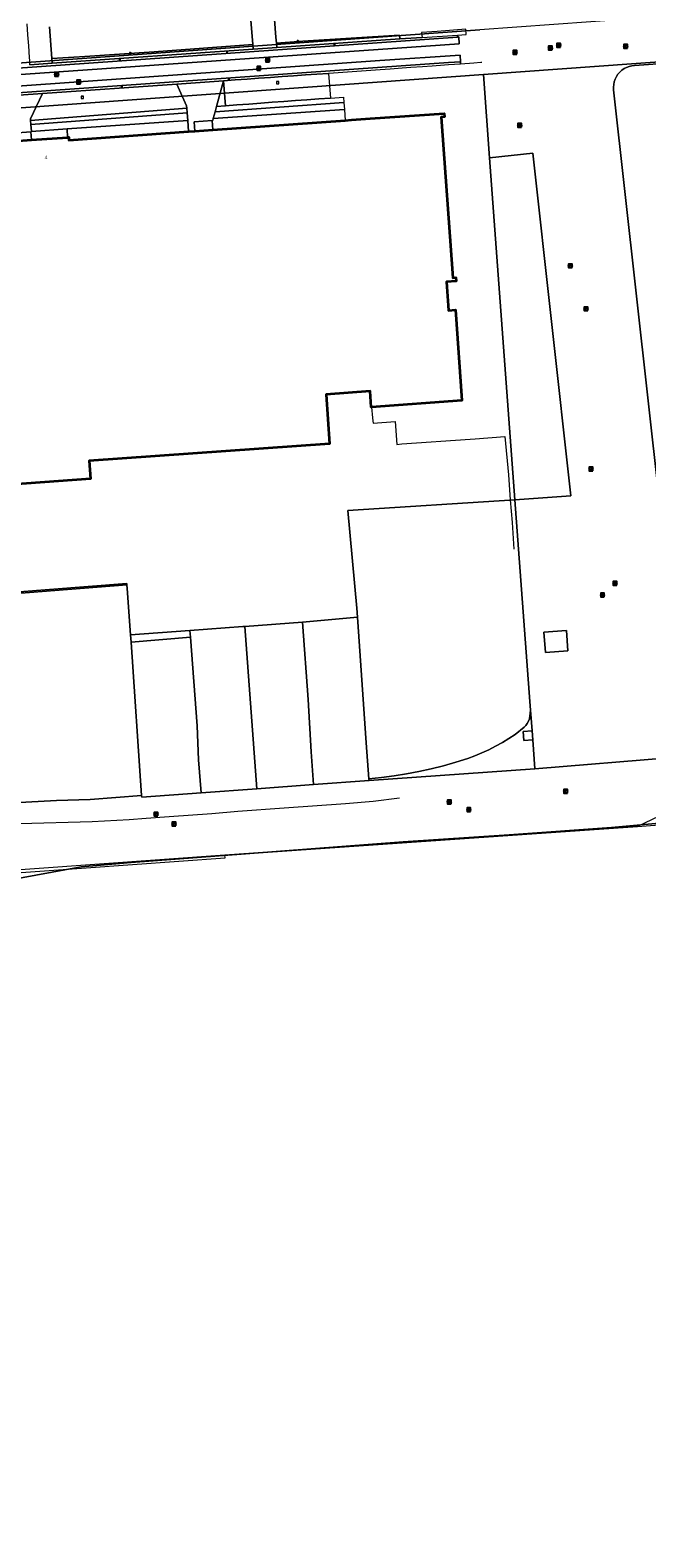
# Model space of a CAD drawing. Header units: metres. Extents: x 163628 to 167676, y 402708 to 405373.
# Tile 27 of 256: x 164522 to 164660, y 402910 to 403246. Entities that reach past the tile are written whole.
import ezdxf
from ezdxf.enums import TextEntityAlignment as Align

# ---------------------------------------------------------------- set-up
doc = ezdxf.new("R2010")
doc.units = ezdxf.units.M
doc.layers.get('0').update_dxf_attribs({"lineweight": 25})
for name, color, linetype, lineweight in [('X-CA190022.004-UO-BGT_Ondergrond$0$GE_314_WGDRijbaanLokaleweg_Vlak_GEM', 253, 'Continuous', 9), ('X-CA190022.004-UO-BGT_Ondergrond$0$GE_316_WGDFietspad_Vlak_GEM', 253, 'Continuous', 9), ('X-CA190022.004-UO-BGT_Ondergrond$0$GE_320_WGDParkeervlak_Vlak_GEM', 253, 'Continuous', 9), ('X-CA190022.004-UO-BGT_Ondergrond$0$GE_322_WGDInrit_Vlak_GEM', 253, 'Continuous', 9), ('X-CA190022.004-UO-BGT_Ondergrond$0$GE_363_OWGBerm_openverharding_Vlak_GEM', 253, 'Continuous', 9), ('X-CA190022.004-UO-BGT_Ondergrond$0$GE_364_OWGBerm_halfverhard_Vlak_GEM', 253, 'Continuous', 9), ('X-CA190022.004-UO-BGT_Ondergrond$0$GE_367_OWGBerm_groenvoorziening_grasenk_GEM', 253, 'Continuous', 9), ('X-CA190022.004-UO-BGT_Ondergrond$0$GE_401_OTDErf_Vlak_GEM', 253, 'Continuous', 9), ('X-CA190022.004-UO-BGT_Ondergrond$0$GE_4502_GBKN_Huisnummer_Lijn_GEM', 7, 'Continuous', 9), ('X-CA190022.004-UO-BGT_Ondergrond$0$GE_477_BTDGroenvoorziening_Vlak_GEM', 253, 'Continuous', 9), ('X-CA190022.004-UO-BGT_Ondergrond$0$GE_479_BTDGroenvoorziening_grasenkruida_GEM', 253, 'Continuous', 9), ('X-CA190022.004-UO-BGT_Ondergrond$0$GE_491_VGOHaag_Inrichtend_Vlak_GEM', 253, 'Continuous', 9), ('X-CA190022.004-UO-BGT_Ondergrond$0$GE_601_PNDgrondvlakpand_Vlak_MV_GEM', 34, 'Continuous', 35), ('X-CA190022.004-UO-BGT_Ondergrond$0$GE_861_PALLichtmast_Punt_GEM', 253, 'Continuous', 9), ('X-CA190022.004-UO-BGT_Ondergrond$0$GE_885_PutInspectieofRioolput_Punt_GEM', 253, 'Continuous', 9), ('X-CA190022.004-UO-BGT_Ondergrond$0$GE_886_PutKolk_Punt_GEM', 253, 'Continuous', 9), ('X-CA190022.004-UO-BGT_Ondergrond$0$N-WE-RI-PUT_INSPECTIE-S', 253, 'Continuous', 9), ('X-CA190022.004-UO-KAD_Percelen$0$B-WE-KG-GRENS_PERCEEL-GV', 150, 'Continuous', 9), ('X-CA190022.004-UO-WHM_Riolering gemeente_NLCS$0$B-WE-RI-PUT-S', 214, 'Continuous', 15)]:
    doc.layers.add(name, color=color, linetype=linetype, lineweight=lineweight)
doc.styles.add('X-CA190022.004-UO-BGT_Ondergrond$0$BGT_NAR', font='arial.ttf', dxfattribs={"height": 1})
doc.styles.add('X-CA190022.004-UO-BGT_Ondergrond$0$NLCS-ISO', font='NLCS-ISO.ttf')

# ---------------------------------------------------------------- blocks, each defined once
blk = doc.blocks.new('X-CA190022.004-UO-BGT_Ondergrond$0$SRI-KOLK-SO')
at = {"color": 0, "linetype": 'ByBlock', "lineweight": 18}
blk.add_lwpolyline([(-1.125, -1.125), (1.125, -1.125), (1.125, 1.125), (-1.125, 1.125)], close=True, dxfattribs=at)
at = {"color": 0, "linetype": 'ByBlock', "lineweight": 18, "style": 'X-CA190022.004-UO-BGT_Ondergrond$0$NLCS-ISO'}
blk.add_text('k', height=1.5, dxfattribs=at).set_placement((0, 0), align=Align.MIDDLE_CENTER)
blk = doc.blocks.new('X-CA190022.004-UO-BGT_Ondergrond$0$IMGEOKolk')
at = {"xscale": 5, "yscale": 5, "zscale": 5}
blk.add_blockref('X-CA190022.004-UO-BGT_Ondergrond$0$SRI-KOLK-SO', (0, 0), dxfattribs=at)
blk = doc.blocks.new('X-CA190022.004-UO-BGT_Ondergrond$0$SRI-PUT_INSPECTIEPUT_RIOOLPUT-SO')
at = {"color": 0, "linetype": 'ByBlock', "lineweight": 18}
blk.add_lwpolyline([(-1.1, -1.1), (1.1, -1.1), (1.1, 1.1), (-1.1, 1.1)], close=True, dxfattribs=at)
at = {"color": 0, "linetype": 'ByBlock', "lineweight": 18, "style": 'X-CA190022.004-UO-BGT_Ondergrond$0$NLCS-ISO'}
blk.add_text('r', height=1.5, dxfattribs=at).set_placement((0, 0.3), align=Align.MIDDLE_CENTER)
blk = doc.blocks.new('X-CA190022.004-UO-BGT_Ondergrond$0$IMGEOInspectierioolput')
at = {"layer": 'X-CA190022.004-UO-BGT_Ondergrond$0$N-WE-RI-PUT_INSPECTIE-S', "xscale": 10, "yscale": 10, "zscale": 10}
blk.add_blockref('X-CA190022.004-UO-BGT_Ondergrond$0$SRI-PUT_INSPECTIEPUT_RIOOLPUT-SO', (0, 0), dxfattribs=at)
blk = doc.blocks.new('X-CA190022.004-UO-BGT_Ondergrond$0$N-SIE-WEG_LICHTMAST-SO')
h = blk.add_hatch(color=256)
h.paths.add_polyline_path([(1.2, 0.5, 0.658505), (-1.2, 0.5)])
h.paths.add_polyline_path([(-1.2, -0.5, 0.658505), (1.2, -0.5)])
at = {"flags": 128}
for points in [[(-2.2, 1.3), (-1.1, 0.6)], [(-1.2, 0.5), (1.2, 0.5)], [(0, 1.3), (0, 2.5)], [(1.1, 0.6), (2.2, 1.3)], [(-2.2, -1.3), (-1.1, -0.6)], [(-1.2, -0.5), (1.2, -0.5)], [(0, -1.3), (0, -2.5)], [(2.2, -1.3), (1.1, -0.6)]]:
    blk.add_lwpolyline(points, dxfattribs=at)
at = {"ltscale": 0.5}
blk.add_circle((0, 0), 1.27, dxfattribs=at)
at = {"style": 'X-CA190022.004-UO-BGT_Ondergrond$0$NLCS-ISO'}
blk.add_attdef('TYPE', text='', height=1.8, dxfattribs=at).set_placement((0, 2.5), align=Align.BOTTOM_CENTER)
blk = doc.blocks.new('X-CA190022.004-UO-BGT_Ondergrond$0$IMGEOLichtmastpaal')
at = {"xscale": 5, "yscale": 5, "zscale": 5}
blk.add_blockref('X-CA190022.004-UO-BGT_Ondergrond$0$N-SIE-WEG_LICHTMAST-SO', (0, 6), dxfattribs=at)
blk = doc.blocks.new('X-CA190022.004-UO-WHM_Riolering gemeente_NLCS$0$B-SRI-PUT_BETON-SO')
blk.add_line((-1.4, -1.4), (1.4, 1.4))
at = {"lineweight": -3, "flags": 128}
blk.add_lwpolyline([(2, -2), (2, 2), (-2, 2), (-2, -2)], close=True, dxfattribs=at)
at = {"lineweight": -3}
blk.add_circle((0, 0), 2, dxfattribs=at)

msp = doc.modelspace()

# ---------------------------------------------------------------- linework, layer by layer
at = {"layer": 'X-CA190022.004-UO-BGT_Ondergrond$0$GE_314_WGDRijbaanLokaleweg_Vlak_GEM', "flags": 128}
for points in [[(164575.845, 403260.38), (164577.015, 403244.446), (164577.148, 403243.161), (164577.249, 403242.177), (164571.916, 403241.815), (164571.842, 403242.808), (164571.3, 403250.05)], [(164526.626, 403246.795), (164527.15, 403239.73), (164527.229, 403238.668), (164522.242, 403238.322), (164522.192, 403239.264), (164522.157, 403239.924), (164521.984, 403242.503), (164521.815, 403245.013), (164521.651, 403247.454)], [(164469.116, 403230.053), (164471.356, 403230.605), (164482.281, 403233.297), (164485.134, 403233.671), (164617.835, 403242.992), (164617.716, 403244.52), (164617.413, 403244.448), (164617.427, 403244.942), (164619.356, 403245.081)], [(164522.242, 403238.322), (164527.229, 403238.668), (164571.916, 403241.815), (164577.249, 403242.177), (164604.639, 403244.062), (164609.556, 403244.4), (164617.427, 403244.942), (164617.413, 403244.448), (164483.671, 403235.059)], [(164622.843, 403238.804), (164622.732, 403238.805), (164622.621, 403238.804), (164621.117, 403238.696), (164618.137, 403238.482), (164618.112, 403239.002), (164618.061, 403240.472), (164600.174, 403239.269), (164486.928, 403231.275), (164484.936, 403231.134)], [(164484.702, 403229.648), (164615.465, 403238.821), (164618.112, 403239.002), (164618.137, 403238.482), (164615.472, 403238.282), (164614.56, 403238.213), (164614.546, 403238.212), (164611.819, 403238.021), (164609.679, 403237.871), (164607.086, 403237.689), (164605.125, 403237.552), (164602.485, 403237.367), (164600.218, 403237.208), (164589.848, 403236.481), (164588.744, 403236.404), (164586.15, 403236.222), (164583.602, 403236.044), (164580.961, 403235.859), (164578.397, 403235.679), (164575.786, 403235.496), (164573.168, 403235.313), (164570.585, 403235.132), (164567.938, 403234.946), (164565.358, 403234.765), (164554.945, 403234.036), (164525.081, 403231.944), (164514.449, 403231.199)], [(164519.995, 403069.346), (164536.136, 403069.825), (164544.364, 403070.267), (164548.119, 403070.52), (164553.236, 403070.911), (164562.72, 403071.58), (164568.545, 403072.09), (164578.847, 403072.844), (164592.479, 403073.841), (164598.676, 403074.325), (164604.537, 403075.082)]]:
    msp.add_lwpolyline(points, dxfattribs=at)
at = {"layer": 'X-CA190022.004-UO-BGT_Ondergrond$0$GE_316_WGDFietspad_Vlak_GEM', "flags": 128}
for points in [[(164467.836, 403229.873), (164466.74, 403229.793), (164300.756, 403217.73), (164300.644, 403219.242), (164383.485, 403225.327), (164468.582, 403231.473), (164483.671, 403235.059), (164617.413, 403244.448), (164617.716, 403244.52), (164617.835, 403242.992), (164485.134, 403233.671), (164482.281, 403233.297)], [(164484.936, 403231.134), (164486.928, 403231.275), (164600.174, 403239.269), (164618.061, 403240.472), (164618.112, 403239.002), (164615.465, 403238.821)], [(164615.465, 403238.821), (164484.702, 403229.648), (164469.48, 403226.037), (164301.051, 403213.757), (164300.938, 403215.278), (164409.218, 403223.207), (164465.711, 403227.244), (164468.994, 403227.479), (164469.042, 403227.486), (164469.571, 403227.575), (164471.748, 403228.098), (164482.497, 403230.678), (164482.986, 403230.795)], [(164668.488, 403073.843), (164666.87, 403073.083), (164662.338, 403070.954), (164657.558, 403068.705), (164587.961, 403063.858), (164565.628, 403062.298), (164421.866, 403051.971), (164408.896, 403051.027), (164372.561, 403048.383), (164372.144, 403048.353), (164363.001, 403047.691), (164362.458, 403047.652), (164304.536, 403043.455)]]:
    msp.add_lwpolyline(points, dxfattribs=at)
at = {"layer": 'X-CA190022.004-UO-BGT_Ondergrond$0$GE_320_WGDParkeervlak_Vlak_GEM', "flags": 128}
msp.add_lwpolyline([(164588.744, 403236.404), (164589.162, 403230.909), (164586.569, 403230.719), (164583.93, 403230.527), (164581.363, 403230.339), (164578.77, 403230.15), (164576.206, 403229.963), (164573.668, 403229.778), (164570.99, 403229.582), (164568.344, 403229.389), (164565.805, 403229.204), (164565.358, 403234.765), (164567.938, 403234.946), (164570.585, 403235.132), (164573.168, 403235.313), (164575.786, 403235.496), (164578.397, 403235.679), (164580.961, 403235.859), (164583.602, 403236.044), (164586.15, 403236.222), (164588.744, 403236.404)], dxfattribs=at)
at = {"layer": 'X-CA190022.004-UO-BGT_Ondergrond$0$GE_322_WGDInrit_Vlak_GEM', "flags": 128}
for points in [[(164565.358, 403234.765), (164563.795, 403229.057), (164563.477, 403227.873), (164563.067, 403226.345), (164562.949, 403225.885), (164562.791, 403225.876), (164558.813, 403225.581), (164558.959, 403223.533), (164557.54, 403223.432), (164557.377, 403225.935), (164557.258, 403227.601), (164557.185, 403228.625), (164557.124, 403229.177), (164554.945, 403234.036), (164565.358, 403234.765)], [(164525.081, 403231.944), (164522.352, 403226.282), (164522.371, 403225.928), (164522.446, 403225.029), (164522.577, 403223.459), (164522.444, 403223.4), (164518.486, 403223.062), (164518.476, 403223.164), (164518.332, 403224.631), (164518.228, 403225.686), (164514.449, 403231.199), (164525.081, 403231.944)], [(164562.791, 403225.876), (164562.941, 403223.818), (164558.959, 403223.533), (164558.813, 403225.581), (164562.791, 403225.876)], [(164522.444, 403223.4), (164522.563, 403221.571), (164518.65, 403221.287), (164518.486, 403223.062), (164522.444, 403223.4)]]:
    msp.add_lwpolyline(points, dxfattribs=at)
at = {"layer": 'X-CA190022.004-UO-BGT_Ondergrond$0$GE_363_OWGBerm_openverharding_Vlak_GEM', "flags": 128}
for points in [[(164554.945, 403234.036), (164557.124, 403229.177), (164557.185, 403228.625), (164522.371, 403225.928), (164522.352, 403226.282), (164525.081, 403231.944), (164554.945, 403234.036)], [(164565.358, 403234.765), (164565.805, 403229.204), (164563.795, 403229.057), (164565.358, 403234.765)]]:
    msp.add_lwpolyline(points, dxfattribs=at)
at = {"layer": 'X-CA190022.004-UO-BGT_Ondergrond$0$GE_364_OWGBerm_halfverhard_Vlak_GEM', "flags": 128}
for points in [[(164604.639, 403244.062), (164577.249, 403242.177), (164577.148, 403243.161), (164583.045, 403243.546), (164604.54, 403244.943), (164604.639, 403244.062)], [(164571.916, 403241.815), (164527.229, 403238.668), (164527.15, 403239.73), (164534.477, 403240.147), (164549.908, 403241.179), (164571.842, 403242.808), (164571.916, 403241.815)]]:
    msp.add_lwpolyline(points, dxfattribs=at)
at = {"layer": 'X-CA190022.004-UO-BGT_Ondergrond$0$GE_367_OWGBerm_groenvoorziening_grasenk_GEM', "flags": 128}
for points in [[(164571.3, 403250.05), (164571.842, 403242.808), (164549.908, 403241.179), (164534.477, 403240.147), (164527.15, 403239.73), (164526.626, 403246.795)], [(164557.377, 403225.935), (164530.525, 403224.021), (164522.577, 403223.459), (164522.446, 403225.029), (164557.258, 403227.601), (164557.377, 403225.935)], [(164592.263, 403228.354), (164563.067, 403226.345), (164563.477, 403227.873), (164592.139, 403229.914), (164592.263, 403228.354)]]:
    msp.add_lwpolyline(points, dxfattribs=at)
at = {"layer": 'X-CA190022.004-UO-BGT_Ondergrond$0$GE_401_OTDErf_Vlak_GEM', "flags": 128}
for points in [[(164592.263, 403228.354), (164592.455, 403225.928), (164562.941, 403223.818), (164562.791, 403225.876), (164562.949, 403225.885), (164563.067, 403226.345), (164592.263, 403228.354)], [(164530.525, 403224.021), (164530.636, 403222.156), (164522.563, 403221.571), (164522.444, 403223.4), (164522.577, 403223.459), (164530.525, 403224.021)], [(164557.377, 403225.935), (164557.54, 403223.432), (164530.919, 403221.529), (164530.873, 403222.173), (164530.636, 403222.156), (164530.525, 403224.021), (164557.377, 403225.935)], [(164458.286, 403140.459), (164535.73, 403146.118), (164535.438, 403150.107), (164588.981, 403153.921), (164588.23, 403164.887), (164597.977, 403165.619), (164598.228, 403162.098), (164598.289, 403162.102), (164598.519, 403159.713), (164598.529, 403159.609), (164598.635, 403158.533), (164603.592, 403158.843), (164603.956, 403153.783), (164605.071, 403153.871), (164605.08, 403153.872), (164620.253, 403154.919), (164620.255, 403154.919), (164621.415, 403155.032), (164628.006, 403155.528), (164628.771, 403146.977), (164629.189, 403141.454), (164629.585, 403136.403), (164629.585, 403136.399), (164629.585, 403136.396), (164629.956, 403130.458)], [(164293.566, 403042.194), (164304.558, 403042.955), (164313.549, 403043.495), (164363.05, 403047.016), (164363.001, 403047.691), (164372.144, 403048.353), (164372.561, 403048.383), (164372.621, 403047.542), (164407.691, 403050.028), (164407.674, 403050.184), (164408.993, 403050.292), (164408.977, 403050.389), (164413.186, 403050.761), (164418.186, 403051.098), (164421.234, 403051.283), (164565.691, 403061.708), (164565.628, 403062.298), (164587.961, 403063.858), (164657.558, 403068.705), (164699.135, 403071.901)]]:
    msp.add_lwpolyline(points, dxfattribs=at)
at = {"layer": 'X-CA190022.004-UO-BGT_Ondergrond$0$GE_477_BTDGroenvoorziening_Vlak_GEM', "flags": 128}
for points in [[(164592.043, 403231.119), (164592.139, 403229.914), (164563.477, 403227.873), (164563.795, 403229.057), (164565.805, 403229.204), (164568.344, 403229.389), (164570.99, 403229.582), (164573.668, 403229.778), (164576.206, 403229.963), (164578.77, 403230.15), (164581.363, 403230.339), (164583.93, 403230.527), (164586.569, 403230.719), (164589.162, 403230.909), (164592.043, 403231.119)], [(164557.258, 403227.601), (164522.446, 403225.029), (164522.371, 403225.928), (164557.185, 403228.625), (164557.258, 403227.601)]]:
    msp.add_lwpolyline(points, dxfattribs=at)
at = {"layer": 'X-CA190022.004-UO-BGT_Ondergrond$0$GE_479_BTDGroenvoorziening_grasenkruida_GEM', "flags": 128}
msp.add_lwpolyline([(164619.356, 403245.081), (164619.268, 403246.221), (164612.951, 403245.758), (164609.412, 403245.527), (164609.556, 403244.4), (164604.639, 403244.062), (164604.54, 403244.943), (164583.045, 403243.546), (164577.148, 403243.161), (164577.015, 403244.446), (164575.845, 403260.38), (164575.483, 403265.385), (164575.608, 403265.408), (164575.58, 403265.64), (164575.345, 403265.607), (164572.388, 403304.13), (164572.488, 403304.138), (164575.065, 403304.335), (164577.544, 403304.526), (164580.032, 403304.717), (164582.604, 403304.914), (164582.18, 403309.926), (164606.388, 403311.553)], dxfattribs=at)
at = {"layer": 'X-CA190022.004-UO-BGT_Ondergrond$0$GE_491_VGOHaag_Inrichtend_Vlak_GEM', "flags": 128}
for points in [[(164592.139, 403229.914), (164563.477, 403227.873), (164563.795, 403229.057), (164565.805, 403229.204), (164568.344, 403229.389), (164570.99, 403229.582), (164573.668, 403229.778), (164576.206, 403229.963), (164578.77, 403230.15), (164581.363, 403230.339), (164583.93, 403230.527), (164586.569, 403230.719), (164589.162, 403230.909), (164592.043, 403231.119), (164592.139, 403229.914)], [(164557.258, 403227.601), (164522.446, 403225.029), (164522.371, 403225.928), (164557.185, 403228.625), (164557.258, 403227.601)]]:
    msp.add_lwpolyline(points, dxfattribs=at)
at = {"layer": 'X-CA190022.004-UO-BGT_Ondergrond$0$GE_601_PNDgrondvlakpand_Vlak_MV_GEM', "flags": 128}
for points in [[(164597.98, 403226.323), (164614.48, 403227.503), (164614.543, 403226.741), (164613.836, 403226.682), (164616.406, 403190.855), (164617.107, 403190.912), (164617.175, 403190.139), (164615.026, 403189.979), (164615.092, 403188.88), (164615.344, 403184.701), (164615.409, 403183.613), (164616.965, 403183.724), (164618.407, 403163.535), (164598.289, 403162.102), (164598.228, 403162.098), (164597.977, 403165.619), (164588.23, 403164.887), (164588.981, 403153.921), (164535.438, 403150.107), (164535.73, 403146.118), (164458.286, 403140.459)], [(164518.65, 403221.287), (164522.563, 403221.571), (164530.636, 403222.156), (164530.873, 403222.173), (164530.919, 403221.529), (164557.54, 403223.432), (164558.959, 403223.533), (164562.941, 403223.818), (164592.455, 403225.928), (164593.858, 403226.028), (164597.98, 403226.323)]]:
    msp.add_lwpolyline(points, dxfattribs=at)
at = {"layer": 'X-CA190022.004-UO-KAD_Percelen$0$B-WE-KG-GRENS_PERCEEL-GV', "flags": 128}
for points in [[(164456.621, 403388.359), (164467.899, 403234.987), (164622.453, 403246.109)], [(164691.212, 403241.049), (164623.2, 403236.138), (164624.572, 403217.605), (164634.193, 403218.657), (164642.675, 403142.314), (164630.208, 403141.467), (164633.557, 403096.529), (164633.703, 403094.567), (164633.766, 403093.722), (164634.045, 403089.98), (164634.194, 403087.986), (164634.673, 403081.558), (164665.352, 403084.036)], [(164730.978, 403243.488), (164656.878, 403238.193), (164656.263, 403238.12), (164655.662, 403237.972), (164655.084, 403237.749), (164654.538, 403237.457), (164654.033, 403237.099), (164653.577, 403236.68), (164653.176, 403236.209), (164652.836, 403235.691), (164652.564, 403235.135), (164652.363, 403234.549), (164652.237, 403233.943), (164652.187, 403233.326), (164652.214, 403232.707), (164662.377, 403141.501)], [(164662.377, 403141.501), (164652.214, 403232.707), (164652.187, 403233.326), (164652.237, 403233.943), (164652.363, 403234.549), (164652.564, 403235.135), (164652.836, 403235.691), (164653.176, 403236.209), (164653.577, 403236.68), (164654.033, 403237.099), (164654.538, 403237.457), (164655.084, 403237.749), (164655.662, 403237.972), (164656.263, 403238.12), (164656.878, 403238.193), (164730.978, 403243.488)], [(164665.352, 403084.036), (164634.673, 403081.558), (164597.769, 403078.903), (164585.383, 403078.011), (164572.783, 403077.103), (164560.337, 403076.206), (164547.125, 403075.249), (164547.103, 403075.584), (164535.635, 403074.698), (164528.179, 403074.451), (164512.99, 403073.663), (164505.781, 403074.175), (164414.211, 403067.66), (164414.379, 403065.453), (164368.269, 403062.358), (164368.084, 403064.378), (164321.219, 403060.959), (164309.743, 403060.113), (164299.032, 403059.323), (164283.624, 403058.187), (164230.349, 403054.259)], [(164235.154, 403038.085), (164308.493, 403042.908), (164363.007, 403047.204), (164407.692, 403050.244), (164422.551, 403051.5), (164482.614, 403055.9), (164501.749, 403055.383), (164517.133, 403056.688), (164533.681, 403059.723), (164544.782, 403060.675), (164564.378, 403062.146), (164605.348, 403065.291), (164628.923, 403066.8), (164651.769, 403068.495), (164668.049, 403069.925)], [(164668.049, 403069.925), (164651.769, 403068.495), (164628.923, 403066.8), (164605.348, 403065.291), (164564.378, 403062.146), (164544.782, 403060.675), (164533.681, 403059.723), (164517.133, 403056.688), (164501.749, 403055.383), (164482.614, 403055.9), (164422.551, 403051.5), (164425.311, 403014.769), (164410.411, 403013.661), (164416.602, 402929.547), (164372.062, 402924.645), (164317.207, 402918.61), (164240.959, 402910.27)]]:
    msp.add_lwpolyline(points, dxfattribs=at)
for points in [[(164356.558, 403216.885), (164402.906, 403220.232), (164623.2, 403236.138), (164691.212, 403241.049), (164680.093, 403250.257), (164622.453, 403246.109), (164467.899, 403234.987), (164299.737, 403222.886), (164300.479, 403212.882), (164310.112, 403213.627), (164356.198, 403216.859)], [(164407.665, 403156.388), (164409.691, 403129.206), (164410.565, 403115.481), (164410.796, 403112.446), (164543.805, 403122.807), (164543.811, 403122.488), (164543.871, 403121.688), (164544.641, 403111.368), (164557.875, 403112.324), (164569.67, 403113.214), (164570.068, 403113.244), (164582.958, 403114.217), (164595.159, 403115.327), (164595.019, 403117.276), (164593.049, 403139.023), (164630.208, 403141.467), (164624.572, 403217.605), (164623.2, 403236.138), (164402.906, 403220.232)], [(164642.675, 403142.314), (164634.193, 403218.657), (164624.572, 403217.605), (164630.208, 403141.467)], [(164597.108, 403087.289), (164597.738, 403079.295), (164600.535, 403079.585), (164603.322, 403079.955), (164606.098, 403080.403), (164608.86, 403080.93), (164611.607, 403081.534), (164614.335, 403082.217), (164617.042, 403082.976), (164619.727, 403083.811), (164621.316, 403084.414), (164622.884, 403085.073), (164624.427, 403085.786), (164625.944, 403086.554), (164627.433, 403087.374), (164628.892, 403088.246), (164630.32, 403089.169), (164632.297, 403090.793), (164632.667, 403091.202), (164632.987, 403091.65), (164633.253, 403092.133), (164633.462, 403092.643), (164633.703, 403094.567), (164633.557, 403096.529), (164630.208, 403141.467), (164593.049, 403139.023), (164595.019, 403117.276), (164595.159, 403115.327)], [(164410.796, 403112.446), (164414.211, 403067.66), (164505.781, 403074.175), (164502.227, 403119.239), (164518.38, 403120.501), (164543.811, 403122.488), (164543.805, 403122.807)], [(164543.811, 403122.488), (164518.38, 403120.501), (164502.227, 403119.239), (164505.781, 403074.175), (164512.99, 403073.663), (164528.179, 403074.451), (164535.635, 403074.698), (164547.103, 403075.584), (164544.765, 403109.714), (164544.641, 403111.368), (164543.871, 403121.688)], [(164557.875, 403112.324), (164557.974, 403110.853), (164559.495, 403091.134), (164559.801, 403083.56), (164560.337, 403076.206), (164572.783, 403077.103), (164570.068, 403113.244), (164569.67, 403113.214)], [(164582.958, 403114.217), (164570.068, 403113.244), (164572.783, 403077.103), (164585.383, 403078.011), (164584.872, 403085.326), (164584.213, 403096.937)], [(164584.872, 403085.326), (164585.383, 403078.011), (164597.769, 403078.903), (164597.738, 403079.295), (164597.108, 403087.289), (164595.159, 403115.327), (164582.958, 403114.217), (164584.213, 403096.937)], [(164557.875, 403112.324), (164544.641, 403111.368), (164544.765, 403109.714), (164557.974, 403110.853)], [(164559.801, 403083.56), (164559.495, 403091.134), (164557.974, 403110.853), (164544.765, 403109.714), (164547.103, 403075.584), (164547.125, 403075.249), (164560.337, 403076.206)], [(164641.687, 403112.319), (164636.663, 403111.961), (164637.027, 403107.444), (164642.012, 403107.821)], [(164637.027, 403107.444), (164636.663, 403111.961), (164641.687, 403112.319), (164642.012, 403107.821)], [(164634.673, 403081.558), (164634.194, 403087.986), (164632.191, 403087.837), (164632.052, 403089.831), (164634.045, 403089.98), (164633.766, 403093.722), (164633.703, 403094.567), (164633.462, 403092.643), (164633.253, 403092.133), (164632.987, 403091.65), (164632.667, 403091.202), (164632.297, 403090.793), (164630.32, 403089.169), (164628.892, 403088.246), (164627.433, 403087.374), (164625.944, 403086.554), (164624.427, 403085.786), (164622.884, 403085.073), (164621.316, 403084.414), (164619.727, 403083.811), (164617.042, 403082.976), (164614.335, 403082.217), (164611.607, 403081.534), (164608.86, 403080.93), (164606.098, 403080.403), (164603.322, 403079.955), (164600.535, 403079.585), (164597.738, 403079.295), (164597.769, 403078.903)], [(164634.045, 403089.98), (164632.052, 403089.831), (164632.191, 403087.837), (164634.194, 403087.986)]]:
    msp.add_lwpolyline(points, close=True, dxfattribs=at)

# ---------------------------------------------------------------- block references
at = {"layer": 'X-CA190022.004-UO-BGT_Ondergrond$0$GE_861_PALLichtmast_Punt_GEM', "xscale": 0.025, "yscale": 0.025, "zscale": 0.025}
for p in [(164581.916, 403243.397), (164544.594, 403240.764)]:
    msp.add_blockref('X-CA190022.004-UO-BGT_Ondergrond$0$IMGEOLichtmastpaal', p, dxfattribs=at)
at = {"layer": 'X-CA190022.004-UO-BGT_Ondergrond$0$GE_885_PutInspectieofRioolput_Punt_GEM', "xscale": 0.025, "yscale": 0.025, "zscale": 0.025}
for p in [(164573.261, 403237.492), (164575.108, 403239.36), (164528.246, 403236.134), (164533.078, 403234.402), (164577.386, 403234.345), (164533.9, 403231.053)]:
    msp.add_blockref('X-CA190022.004-UO-BGT_Ondergrond$0$IMGEOInspectierioolput', p, dxfattribs=at)
at = {"layer": 'X-CA190022.004-UO-BGT_Ondergrond$0$GE_886_PutKolk_Punt_GEM', "xscale": 0.025, "yscale": 0.025, "zscale": 0.025}
for p in [(164566.127, 403241.111), (164590.044, 403242.785), (164542.282, 403239.444), (164566.536, 403235.082), (164542.729, 403233.399)]:
    msp.add_blockref('X-CA190022.004-UO-BGT_Ondergrond$0$IMGEOKolk', p, dxfattribs=at)
at = {"layer": 'X-CA190022.004-UO-WHM_Riolering gemeente_NLCS$0$B-WE-RI-PUT-S', "xscale": 0.2, "yscale": 0.2, "zscale": 0.2}
for p in [(164630.256, 403241.088), (164638.144, 403242.048), (164640, 403242.656), (164654.896, 403242.4), (164573.216, 403237.504), (164575.152, 403239.36), (164528.176, 403236.16), (164533.072, 403234.464), (164631.312, 403224.832), (164642.544, 403193.536), (164646.064, 403183.968), (164647.168, 403148.288), (164652.512, 403122.848), (164649.728, 403120.224), (164641.536, 403076.544), (164615.6, 403074.144), (164619.968, 403072.416), (164550.32, 403071.424), (164554.336, 403069.216)]:
    msp.add_blockref('X-CA190022.004-UO-WHM_Riolering gemeente_NLCS$0$B-SRI-PUT_BETON-SO', p, dxfattribs=at)

# ---------------------------------------------------------------- texts
at = {"layer": 'X-CA190022.004-UO-BGT_Ondergrond$0$GE_4502_GBKN_Huisnummer_Lijn_GEM', "style": 'X-CA190022.004-UO-BGT_Ondergrond$0$BGT_NAR'}
msp.add_text('4', height=0.75, rotation=4.1, dxfattribs=at).set_placement((164525.821, 403217.672), align=Align.MIDDLE_CENTER)

doc.saveas('drawing.dxf')
